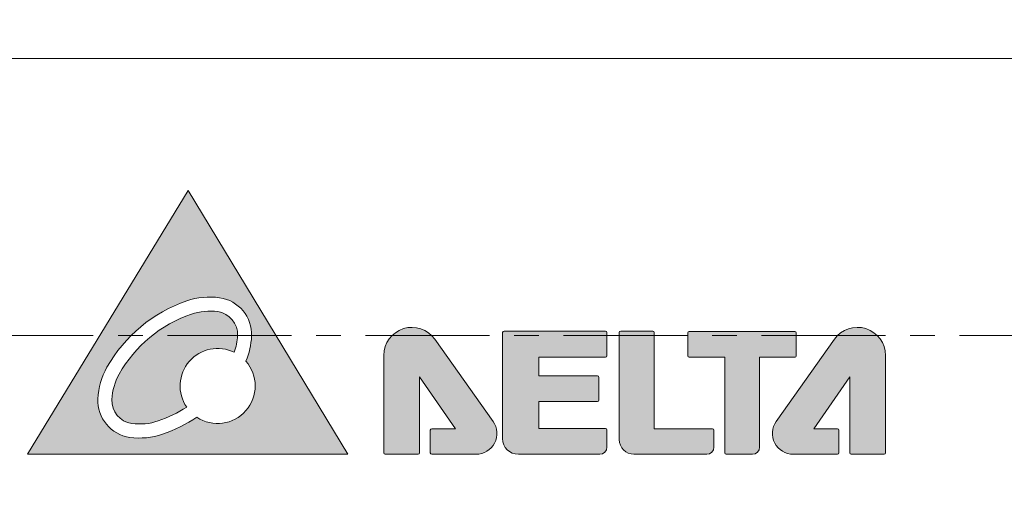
# Model space of a CAD drawing. Header units: inches. Extents: x 0 to 521, y 0 to 277.
# Tile 10 of 12: x 365 to 409, y 200 to 221. Entities that reach past the tile are written whole.
import ezdxf

# ---------------------------------------------------------------- set-up
doc = ezdxf.new("R2010")
doc.units = ezdxf.units.IN
doc.header["$MEASUREMENT"] = 0
doc.linetypes.add('CENTER', pattern=[0.6, 0.375, -0.075, 0.075, -0.075])
doc.linetypes.add('CENTER2', pattern=[28.574999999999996, 19.05, -3.174999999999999, 3.174999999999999, -3.174999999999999])
doc.layers.get('0').update_dxf_attribs({"lineweight": 13})
doc.layers.add('Center', color=1, linetype='CENTER2', lineweight=9)
doc.layers.add('Dimension', color=2, linetype='Continuous', lineweight=9)
doc.styles.add('ROMANS', font='romans')
doc.dimstyles.new('yutana', dxfattribs={"dimscale": 2, "dimtxt": 2, "dimasz": 1.5, "dimexe": 1, "dimexo": 1, "dimgap": 1, "dimtad": 1, "dimdec": 1, "dimzin": 0, "dimdsep": 46, "dimtxsty": 'ROMANS', "dimcen": 0, "dimadec": 0, "dimazin": 0, "dimtp": 0.01, "dimtm": 0.01, "dimtfac": 1, "dimtdec": 1, "dimtmove": 0, "dimatfit": 3, "dimfxl": 1, "dimtolj": 1, "dimtzin": 0, "dimlwd": 0, "dimlwe": 0, "dimarcsym": 0})

# ---------------------------------------------------------------- blocks, each defined once
blk = doc.blocks.new('*D24')
at = {"layer": 'Defpoints', "color": 0}
for p in [(346.0411527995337, 208.5161038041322), (345.0045852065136, 205.700872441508)]:
    blk.add_point(p, dxfattribs=at)
at = {"layer": 'Dimension', "color": 0, "lineweight": 0}
for p, q in [((353.1288282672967, 227.7656408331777), (347.0777203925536, 211.331335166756)), ((383.8907330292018, 227.7656408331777), (353.1288282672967, 227.7656408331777)), ((345.0045852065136, 205.700872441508), (346.0411527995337, 208.5161038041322)), ((343.9680176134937, 202.8856410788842), (342.9314500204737, 200.0704097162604))]:
    blk.add_line(p, q, dxfattribs=at)
at = {"layer": 'Dimension', "color": 0}
for points in [[(346.6085151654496, 211.5040964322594), (347.5469256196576, 211.1585739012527), (346.0411527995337, 208.5161038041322)], [(344.4372228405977, 202.7128798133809), (343.4988123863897, 203.0584023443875), (345.0045852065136, 205.700872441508)]]:
    blk.add_solid(points, dxfattribs=at)
at = {"layer": 'Dimension', "color": 0, "insert": (369.5097806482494, 231.7656408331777), "char_height": 4, "attachment_point": 5, "style": 'ROMANS'}
blk.add_mtext('\\A1;4-M3x0.5', dxfattribs=at)

msp = doc.modelspace()

# ---------------------------------------------------------------- hatches: boundary and pattern name
h = msp.add_hatch(color=256)
edge = h.paths.add_edge_path()
edge.add_arc((399.8488874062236, 207.2340131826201), 0.0649706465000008, 0, 90)
edge.add_line((399.8488874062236, 207.2989838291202), (395.0517657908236, 207.2989838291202))
edge.add_arc((395.0517657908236, 207.2340131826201), 0.0649706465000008, 90, 180)
edge.add_line((394.9867951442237, 207.2340131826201), (394.9867951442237, 206.1894053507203))
edge.add_arc((395.0517657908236, 206.1894053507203), 0.0649706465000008, 180, 270)
edge.add_line((395.0517657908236, 206.1244347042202), (396.6728690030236, 206.1244347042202))
edge.add_line((396.6728690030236, 206.1244347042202), (396.6728690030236, 201.7734587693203))
edge.add_arc((396.7378396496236, 201.7734587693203), 0.0649706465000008, 180, 270)
edge.add_line((396.7378396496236, 201.7084881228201), (397.9289533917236, 201.7084881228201))
edge.add_arc((397.9289533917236, 202.0325332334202), 0.3240451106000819, 270.0000000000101, 359.99999999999)
edge.add_line((398.2529985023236, 202.0325332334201), (398.2529985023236, 206.1244347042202))
edge.add_line((398.2529985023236, 206.1244347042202), (399.8488874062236, 206.1244347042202))
edge.add_arc((399.8488874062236, 206.1894053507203), 0.0649706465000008, 269.9999999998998, 359.9999999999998)
edge.add_line((399.9138580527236, 206.1894053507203), (399.9138580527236, 207.2340131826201))
edge = h.paths.add_edge_path()
edge.add_arc((401.7957244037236, 202.8058678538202), 0.0649706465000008, 0, 90)
edge.add_line((401.7957244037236, 202.8708385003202), (400.7135165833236, 202.8708385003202))
edge.add_line((400.7135165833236, 202.8708385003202), (402.3515547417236, 205.2265886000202))
edge.add_line((402.3515547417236, 205.2265886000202), (402.3515547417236, 201.7734587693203))
edge.add_arc((402.4165253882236, 201.7734587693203), 0.0649706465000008, 180, 270)
edge.add_line((402.4165253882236, 201.7084881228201), (403.9078983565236, 201.7084881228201))
edge.add_arc((403.9078983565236, 201.7734587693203), 0.0649706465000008, 270, 0)
edge.add_line((403.9728690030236, 201.7734587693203), (403.9728690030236, 206.2027514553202))
edge.add_arc((402.6951414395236, 206.2027514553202), 1.27772756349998, 0, 144.7268804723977)
edge.add_line((401.6519936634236, 206.9406067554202), (399.0086170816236, 203.2035157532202))
edge.add_arc((399.7823559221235, 202.6562229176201), 0.9477347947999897, 144.7268804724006, 269.9999999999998)
edge.add_line((399.7823559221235, 201.7084881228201), (401.7957244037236, 201.7084881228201))
edge.add_arc((401.7957244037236, 201.7734587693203), 0.0649706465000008, 270, 0)
edge.add_line((401.8606950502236, 201.7734587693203), (401.8606950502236, 202.8058678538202))
edge = h.paths.add_edge_path()
edge.add_arc((392.5422453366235, 202.37786445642), 0.669376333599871, 180, 270.0000000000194)
edge.add_line((392.5422453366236, 201.7084881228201), (395.8538625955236, 201.7084881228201))
edge.add_arc((395.8538625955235, 202.0325332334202), 0.3240451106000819, 270.0000000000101, 359.99999999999)
edge.add_line((396.1779077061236, 202.0325332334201), (396.1779077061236, 202.8060916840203))
edge.add_arc((396.1129370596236, 202.8060916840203), 0.0649706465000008, 0, 90)
edge.add_line((396.1129370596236, 202.8710623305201), (393.4653091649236, 202.8710623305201))
edge.add_line((393.4653091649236, 202.8710623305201), (393.4653091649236, 207.2426306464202))
edge.add_arc((393.4003385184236, 207.2426306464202), 0.0649706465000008, 0, 90)
edge.add_line((393.4003385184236, 207.3076012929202), (391.9378396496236, 207.3076012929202))
edge.add_arc((391.9378396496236, 207.2426306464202), 0.0649706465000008, 90, 180)
edge.add_line((391.8728690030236, 207.2426306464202), (391.8728690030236, 202.3778644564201))
edge = h.paths.add_edge_path()
edge.add_arc((386.6378396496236, 207.2467715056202), 0.0649706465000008, 90, 180)
edge.add_line((386.5728690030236, 207.2467715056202), (386.5728690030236, 202.4231652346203))
edge.add_arc((387.2875461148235, 202.4231652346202), 0.7146771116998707, 180, 270.0000000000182)
edge.add_line((387.2875461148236, 201.7084881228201), (390.9888206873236, 201.7084881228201))
edge.add_arc((390.9888206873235, 202.0325332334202), 0.3240451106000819, 270.0000000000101, 359.99999999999)
edge.add_line((391.3128657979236, 202.0325332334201), (391.3128657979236, 202.8186261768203))
edge.add_arc((391.2478951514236, 202.8186261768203), 0.0649706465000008, 0, 90)
edge.add_line((391.2478951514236, 202.8835968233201), (388.2240086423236, 202.8835968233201))
edge.add_line((388.2240086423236, 202.8835968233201), (388.2240086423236, 204.1068290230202))
edge.add_line((388.2240086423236, 204.1068290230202), (390.8818007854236, 204.1068290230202))
edge.add_arc((390.8818007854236, 204.1717996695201), 0.0649706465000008, 270, 0)
edge.add_line((390.9467714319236, 204.1717996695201), (390.9467714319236, 205.2075662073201))
edge.add_arc((390.8818007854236, 205.2075662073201), 0.0649706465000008, 0, 90)
edge.add_line((390.8818007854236, 205.2725368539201), (388.2240086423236, 205.2725368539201))
edge.add_line((388.2240086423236, 205.2725368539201), (388.2240086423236, 206.1268968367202))
edge.add_line((388.2240086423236, 206.1268968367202), (391.2478951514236, 206.1268968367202))
edge.add_arc((391.2478951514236, 206.1918674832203), 0.0649706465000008, 270, 0)
edge.add_line((391.3128657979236, 206.1918674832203), (391.3128657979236, 207.2467715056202))
edge.add_arc((391.2478951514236, 207.2467715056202), 0.0649706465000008, 0, 89.99999999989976)
edge.add_line((391.2478951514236, 207.3117421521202), (386.6378396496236, 207.3117421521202))
edge = h.paths.add_edge_path()
edge.add_line((383.3500136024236, 201.7084881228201), (385.3633820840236, 201.7084881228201))
edge.add_arc((385.3633820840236, 202.6562229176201), 0.9477347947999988, 270, 35.27311952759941)
edge.add_line((386.1371209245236, 203.2035157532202), (383.4937443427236, 206.9406067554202))
edge.add_arc((382.4505965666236, 206.2027514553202), 1.277727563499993, 35.27311952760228, 180)
edge.add_line((381.1728690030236, 206.2027514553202), (381.1728690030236, 201.7734587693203))
edge.add_arc((381.2378396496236, 201.7734587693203), 0.0649706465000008, 180, 270)
edge.add_line((381.2378396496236, 201.7084881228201), (382.7292126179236, 201.7084881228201))
edge.add_arc((382.7292126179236, 201.7734587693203), 0.0649706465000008, 270, 0)
edge.add_line((382.7941832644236, 201.7734587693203), (382.7941832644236, 205.2265886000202))
edge.add_line((382.7941832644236, 205.2265886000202), (384.4322214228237, 202.8708385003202))
edge.add_line((384.4322214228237, 202.8708385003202), (383.3500136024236, 202.8708385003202))
edge.add_arc((383.3500136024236, 202.8058678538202), 0.0649706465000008, 90, 180)
edge.add_line((383.2850429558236, 202.8058678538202), (383.2850429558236, 201.7734587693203))
edge.add_arc((383.3500136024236, 201.7734587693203), 0.0649706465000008, 180, 270)
h.paths.add_polyline_path([(379.5371662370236, 201.7084881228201), (372.2731954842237, 213.7084881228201), (364.9728690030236, 201.7084881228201)])
edge = h.paths.add_edge_path(flags=16)
edge.add_arc((374.3659495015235, 202.4080805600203), 6.632516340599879, 108.8887866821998, 150.5736105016)
edge.add_arc((371.3950982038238, 204.0838724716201), 3.221616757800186, 150.5736105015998, 177.4529575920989)
edge.add_arc((369.8640171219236, 204.1519804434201), 1.689021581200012, 177.4529575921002, 262.009439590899)
edge.add_arc((370.0770631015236, 205.6696956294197), 3.221616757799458, 262.0094395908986, 288.8887866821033)
edge.add_arc((368.9728448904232, 208.8969139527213), 6.632516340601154, 288.8887866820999, 303.9403117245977)
edge.add_arc((373.6204808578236, 204.8150288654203), 1.705916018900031, 236.3810211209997, 41.36951377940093)
edge.add_arc((371.9436961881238, 207.2211220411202), 3.221616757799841, 336.6160173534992, 357.4529575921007)
edge.add_arc((373.4747772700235, 207.1530140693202), 1.689021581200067, 357.4529575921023, 82.00943959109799)
edge.add_arc((373.2617312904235, 205.6352988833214), 3.221616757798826, 82.00943959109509, 108.8887866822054)
edge = h.paths.add_edge_path(flags=0)
edge.add_arc((368.9728448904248, 208.8969139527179), 5.995461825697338, 288.8887866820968, 302.706155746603)
edge.add_arc((373.6204808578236, 204.8150288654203), 1.70591601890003, 63.74199927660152, 214.3685162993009, ccw=False)
edge.add_arc((371.9436961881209, 207.2211220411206), 2.584562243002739, 340.1830411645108, 357.4529575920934)
edge.add_arc((373.4747772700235, 207.1530140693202), 1.051967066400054, 357.4529575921, 82.00943959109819)
edge.add_arc((373.2617312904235, 205.6352988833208), 2.584562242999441, 82.00943959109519, 108.8887866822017)
edge.add_arc((374.3659495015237, 202.40808056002), 5.995461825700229, 108.8887866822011, 150.5736105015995)
edge.add_arc((371.3950982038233, 204.0838724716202), 2.584562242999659, 150.5736105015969, 177.4529575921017)
edge.add_arc((369.8640171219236, 204.1519804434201), 1.051967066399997, 177.4529575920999, 262.009439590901)
edge.add_arc((370.0770631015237, 205.6696956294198), 2.584562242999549, 262.009439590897, 288.8887866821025)

# ---------------------------------------------------------------- linework, layer by layer
at = {"color": 7, "linetype": 'Continuous'}
for p, q in [((336.7728690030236, 219.7084881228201), (425.7728690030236, 219.7084881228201)), ((372.2731954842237, 213.7084881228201), (364.9728690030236, 201.7084881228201)), ((379.5371662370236, 201.7084881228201), (372.2731954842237, 213.7084881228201)), ((386.5728690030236, 207.2467715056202), (386.5728690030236, 202.4231652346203)), ((391.2478951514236, 207.3117421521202), (386.6378396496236, 207.3117421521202)), ((391.3128657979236, 206.1918674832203), (391.3128657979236, 207.2467715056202)), ((391.8728690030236, 207.2426306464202), (391.8728690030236, 202.3778644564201)), ((393.4003385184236, 207.3076012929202), (391.9378396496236, 207.3076012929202)), ((393.4653091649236, 202.8710623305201), (393.4653091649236, 207.2426306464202)), ((394.9867951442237, 207.2340131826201), (394.9867951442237, 206.1894053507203)), ((399.8488874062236, 207.2989838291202), (395.0517657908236, 207.2989838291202)), ((399.9138580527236, 206.1894053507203), (399.9138580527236, 207.2340131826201)), ((386.1371209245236, 203.2035157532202), (383.4937443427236, 206.9406067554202)), ((401.6519936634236, 206.9406067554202), (399.0086170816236, 203.2035157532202)), ((381.1728690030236, 206.2027514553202), (381.1728690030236, 201.7734587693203)), ((388.2240086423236, 205.2725368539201), (388.2240086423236, 206.1268968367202)), ((388.2240086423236, 206.1268968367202), (391.2478951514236, 206.1268968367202)), ((395.0517657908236, 206.1244347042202), (396.6728690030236, 206.1244347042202)), ((396.6728690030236, 206.1244347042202), (396.6728690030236, 201.7734587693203)), ((398.2529985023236, 202.0325332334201), (398.2529985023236, 206.1244347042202)), ((398.2529985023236, 206.1244347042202), (399.8488874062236, 206.1244347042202)), ((403.9728690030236, 201.7734587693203), (403.9728690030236, 206.2027514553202)), ((382.7941832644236, 201.7734587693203), (382.7941832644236, 205.2265886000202)), ((382.7941832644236, 205.2265886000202), (384.4322214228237, 202.8708385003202)), ((390.8818007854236, 205.2725368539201), (388.2240086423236, 205.2725368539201)), ((390.9467714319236, 204.1717996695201), (390.9467714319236, 205.2075662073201)), ((400.7135165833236, 202.8708385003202), (402.3515547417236, 205.2265886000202)), ((402.3515547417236, 205.2265886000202), (402.3515547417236, 201.7734587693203)), ((388.2240086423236, 202.8835968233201), (388.2240086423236, 204.1068290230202)), ((388.2240086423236, 204.1068290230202), (390.8818007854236, 204.1068290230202)), ((383.2850429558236, 202.8058678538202), (383.2850429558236, 201.7734587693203)), ((384.4322214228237, 202.8708385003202), (383.3500136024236, 202.8708385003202)), ((391.2478951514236, 202.8835968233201), (388.2240086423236, 202.8835968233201)), ((391.3128657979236, 202.0325332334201), (391.3128657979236, 202.8186261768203)), ((396.1129370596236, 202.8710623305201), (393.4653091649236, 202.8710623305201)), ((396.1779077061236, 202.0325332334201), (396.1779077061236, 202.8060916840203)), ((401.7957244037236, 202.8708385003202), (400.7135165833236, 202.8708385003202)), ((401.8606950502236, 201.7734587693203), (401.8606950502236, 202.8058678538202)), ((364.9728690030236, 201.7084881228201), (379.5371662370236, 201.7084881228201)), ((381.2378396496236, 201.7084881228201), (382.7292126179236, 201.7084881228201)), ((383.3500136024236, 201.7084881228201), (385.3633820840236, 201.7084881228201)), ((387.2875461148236, 201.7084881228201), (390.9888206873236, 201.7084881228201)), ((392.5422453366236, 201.7084881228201), (395.8538625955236, 201.7084881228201)), ((396.7378396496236, 201.7084881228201), (397.9289533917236, 201.7084881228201)), ((399.7823559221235, 201.7084881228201), (401.7957244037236, 201.7084881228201)), ((402.4165253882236, 201.7084881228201), (403.9078983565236, 201.7084881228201))]:
    msp.add_line(p, q, dxfattribs=at)
for centre, radius, start, end in [((374.3659495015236, 202.4080805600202), 6.6325163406, 108.8887866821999, 150.5736105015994), ((373.2617312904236, 205.6352988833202), 3.2216167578, 82.00943959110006, 108.8887866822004), ((373.4747772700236, 207.1530140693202), 1.6890215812, 357.4529575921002, 82.00943959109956), ((373.2617312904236, 205.6352988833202), 2.584562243, 82.00943959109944, 108.8887866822), ((373.4747772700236, 207.1530140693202), 1.0519670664, 357.4529575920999, 82.00943959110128), ((374.3659495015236, 202.4080805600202), 5.995461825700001, 108.8887866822, 150.5736105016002), ((382.4505965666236, 206.2027514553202), 1.2777275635, 35.27311952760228, 180), ((386.6378396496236, 207.2467715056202), 0.0649706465, 90, 180), ((391.2478951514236, 207.2467715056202), 0.0649706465, 0, 89.99999999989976), ((391.9378396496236, 207.2426306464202), 0.0649706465, 90, 180), ((393.4003385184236, 207.2426306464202), 0.0649706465, 0, 90), ((395.0517657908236, 207.2340131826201), 0.0649706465, 90, 180), ((399.8488874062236, 207.2340131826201), 0.0649706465, 0, 90), ((402.6951414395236, 206.2027514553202), 1.2777275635, 0, 144.7268804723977), ((371.9436961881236, 207.2211220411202), 2.584562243, 340.1830411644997, 357.4529575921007), ((371.9436961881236, 207.2211220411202), 3.2216167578, 336.6160173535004, 357.452957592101), ((373.6204808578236, 204.8150288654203), 1.7059160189, 63.74199927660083, 214.3685162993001), ((373.6204808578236, 204.8150288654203), 1.7059160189, 236.3810211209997, 41.36951377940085), ((391.2478951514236, 206.1918674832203), 0.0649706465, 270, 0), ((395.0517657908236, 206.1894053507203), 0.0649706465, 180, 270), ((399.8488874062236, 206.1894053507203), 0.0649706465, 269.9999999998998, 0), ((371.3950982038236, 204.0838724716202), 3.2216167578, 150.5736105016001, 177.4529575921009), ((371.3950982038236, 204.0838724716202), 2.584562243, 150.5736105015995, 177.4529575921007), ((390.8818007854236, 205.2075662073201), 0.0649706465, 0, 90), ((369.8640171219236, 204.1519804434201), 1.6890215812, 177.4529575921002, 262.0094395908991), ((369.8640171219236, 204.1519804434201), 1.0519670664, 177.4529575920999, 262.0094395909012), ((390.8818007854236, 204.1717996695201), 0.0649706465, 270, 0), ((368.9728448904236, 208.8969139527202), 5.995461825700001, 288.8887866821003, 302.7061557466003), ((370.0770631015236, 205.6696956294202), 2.584562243, 262.0094395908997, 288.8887866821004), ((368.9728448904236, 208.8969139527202), 6.6325163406, 288.8887866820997, 303.9403117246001), ((385.3633820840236, 202.6562229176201), 0.9477347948, 270, 35.27311952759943), ((399.7823559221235, 202.6562229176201), 0.9477347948, 144.7268804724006, 270), ((383.3500136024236, 202.8058678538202), 0.0649706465, 90, 180), ((391.2478951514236, 202.8186261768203), 0.0649706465, 0, 90), ((396.1129370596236, 202.8060916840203), 0.0649706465, 0, 90), ((401.7957244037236, 202.8058678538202), 0.0649706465, 0, 90), ((370.0770631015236, 205.6696956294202), 3.2216167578, 262.0094395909, 288.8887866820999), ((387.2875461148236, 202.4231652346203), 0.7146771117, 180, 270), ((392.5422453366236, 202.3778644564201), 0.6693763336, 180, 270), ((390.9888206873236, 202.0325332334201), 0.3240451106, 270, 0), ((395.8538625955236, 202.0325332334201), 0.3240451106, 270, 0), ((397.9289533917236, 202.0325332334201), 0.3240451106, 270, 0), ((381.2378396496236, 201.7734587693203), 0.0649706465, 180, 270), ((382.7292126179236, 201.7734587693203), 0.0649706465, 270, 0), ((383.3500136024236, 201.7734587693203), 0.0649706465, 180, 270), ((396.7378396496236, 201.7734587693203), 0.0649706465, 180, 270), ((401.7957244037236, 201.7734587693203), 0.0649706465, 270, 0), ((402.4165253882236, 201.7734587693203), 0.0649706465, 180, 270), ((403.9078983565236, 201.7734587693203), 0.0649706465, 270, 0)]:
    msp.add_arc(centre, radius, start, end, dxfattribs=at)
at = {"layer": 'Center', "linetype": 'CENTER', "ltscale": 15}
msp.add_line((421.9696537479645, 207.1084881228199), (341.9696537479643, 207.1084881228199), dxfattribs=at)

# ---------------------------------------------------------------- dimensions: what is measured, and where the dimension line sits
at = {"layer": 'Dimension'}
dim = msp.add_diameter_dim_2p(p1=(345.0045852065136, 205.700872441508), p2=(346.0411527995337, 208.5161038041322), text='4-M3x0.5', dimstyle='yutana', override={"dimscale": 2, "dimasz": 1.5, "dimtoh": 1, "dimtxsty": 'ROMANS'}, dxfattribs=at)
dim.commit()
dim.dimension.update_dxf_attribs({"geometry": '*D24', "text_midpoint": (369.5097806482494, 227.7656408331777), "dimtype": 163})

doc.saveas('drawing.dxf')
